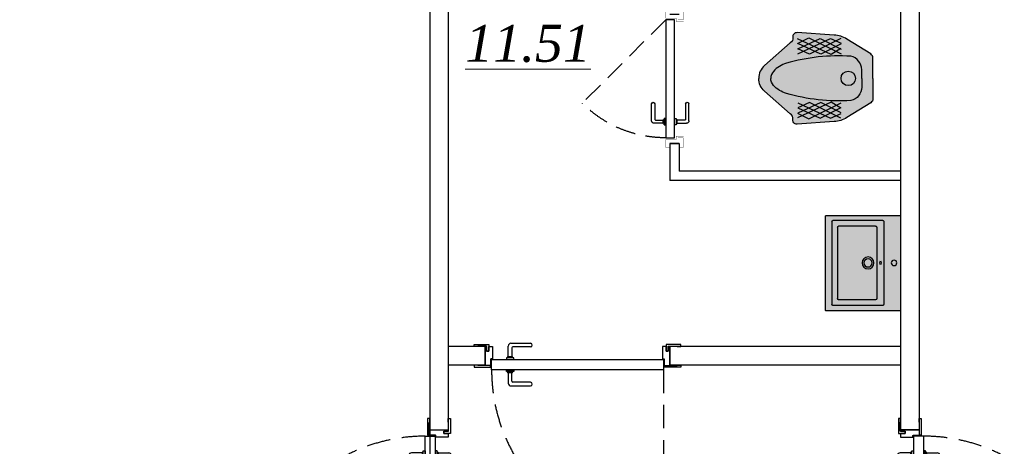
# Model space of a CAD drawing. Extents: x 4114239 to 5838486, y 780458 to 1383318.
# Tile 102 of 231: x 4343007 to 4348339, y 1113373 to 1115683. Entities that reach past the tile are written whole.
import ezdxf

# ---------------------------------------------------------------- set-up
doc = ezdxf.new("R2010")
doc.units = 0
doc.header["$MEASUREMENT"] = 0
doc.linetypes.add('Beruniy Xref$0$DASHED', pattern=[19.049999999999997, 12.7, -6.349999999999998])
doc.layers.add('.', color=7, linetype='Continuous', lineweight=15)
doc.layers.add('РАЗРЕЗ', color=7, linetype='Continuous')
doc.layers.add('сан.техника', color=146, linetype='Continuous')
doc.styles.add('TIEMS', font='times.ttf')

# ---------------------------------------------------------------- blocks, each defined once
blk = doc.blocks.new('asdgagasdfds')
at = {"layer": '.', "linetype": 'ByBlock', "lineweight": 25, "true_color": 0xffffff}
h = blk.add_hatch(color=7, dxfattribs=at)
h.dxf.hatch_style = 1
edge = h.paths.add_edge_path()
edge.add_line((0, 0), (0, 110.1795711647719))
edge.add_arc((-25.8147996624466, 110.1795711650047), 25.8147996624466, 359.9999999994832, 418.0286092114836)
edge.add_line((-12.14597304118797, 132.0785907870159), (-141.0807424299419, 212.5564860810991))
edge.add_arc((-215.5507470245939, 93.2470429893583), 140.6432536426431, 418.0286092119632, 448.0897771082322)
edge.add_line((-210.8626147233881, 233.812138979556), (-411.1062492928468, 247.4764866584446))
edge.add_arc((-412.5825429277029, 225.8422008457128), 21.68459742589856, 446.096267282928, 551.103730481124)
edge.add_arc((-460.2287468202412, 216.4911656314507), 26.87055271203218, 298.2408080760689, 371.10373048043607, ccw=False)
edge.add_line((-447.5141832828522, 192.8191045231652), (-587.0779278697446, 69.83999257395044))
edge.add_arc((-527.4508908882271, 2.171813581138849), 90.19072007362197, 491.3854718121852, 541.3798291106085)
edge.add_arc((-527.4508908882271, -2.171813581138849), 90.19072007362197, 538.6201708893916, 588.6145281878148)
edge.add_line((-587.0779278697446, -69.83999257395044), (-447.5141832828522, -192.8191045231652))
edge.add_arc((-460.2287468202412, -216.4911656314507), 26.87055271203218, 348.89626951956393, 421.7591919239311, ccw=False)
edge.add_arc((-412.5825429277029, -225.8422008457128), 21.68459742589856, 528.8962695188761, 633.9037327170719)
edge.add_line((-411.1062492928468, -247.4764866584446), (-210.8626147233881, -233.812138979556))
edge.add_arc((-215.5507470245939, -93.2470429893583), 140.6432536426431, 271.9102228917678, 301.9713907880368)
edge.add_line((-141.0807424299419, -212.5564860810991), (-12.14597304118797, -132.0785907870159))
edge.add_arc((-25.8147996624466, -110.1795711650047), 25.8147996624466, 301.9713907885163, 360.0000000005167)
edge.add_line((0, -110.1795711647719), (0, 0))
at = {"layer": 'сан.техника'}
for p, q in [((-408.0722536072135, 188.2643162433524), (-347.3923636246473, 218.6295285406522)), ((-226.0325884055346, 129.0521544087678), (-408.0722536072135, 214.0747488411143)), ((-406.5552557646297, 132.0886799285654), (-230.5835771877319, 215.5930116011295)), ((-406.5552557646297, 159.4173667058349), (-285.1954805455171, 215.5930116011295)), ((-347.3923636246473, 218.6295285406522), (-171.4206850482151, 132.0886799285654)), ((-174.4546807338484, 215.5930116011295), (-344.3583726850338, 130.5704171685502)), ((-285.1954805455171, 215.5930116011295), (-171.4206850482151, 157.8991039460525)), ((-230.5835771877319, 215.5930116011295), (-171.4206850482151, 189.7825790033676)), ((-282.1614848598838, 130.5704171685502), (-406.5552557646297, 188.2643162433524)), ((-171.4206850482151, 186.7460620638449), (-282.1614848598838, 130.5704171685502)), ((-174.4546807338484, 160.9356294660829), (-226.0325884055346, 129.0521544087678)), ((-344.3583726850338, 130.5704171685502), (-406.5552557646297, 159.4173667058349)), ((-226.0325884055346, -129.0521544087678), (-408.0722536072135, -214.0747488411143)), ((-344.3583726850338, -130.5704171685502), (-406.5552557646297, -159.4173667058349)), ((-282.1614848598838, -130.5704171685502), (-406.5552557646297, -188.2643162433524)), ((-406.5552557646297, -132.0886799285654), (-230.5835771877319, -215.5930116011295)), ((-406.5552557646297, -159.4173667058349), (-285.1954805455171, -215.5930116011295)), ((-347.3923636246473, -218.6295285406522), (-171.4206850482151, -132.0886799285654)), ((-174.4546807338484, -215.5930116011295), (-344.3583726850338, -130.5704171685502)), ((-285.1954805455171, -215.5930116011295), (-171.4206850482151, -157.8991039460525)), ((-171.4206850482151, -186.746062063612), (-282.1614848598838, -130.5704171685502)), ((-174.4546807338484, -160.9356294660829), (-226.0325884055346, -129.0521544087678)), ((-408.0722536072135, -188.2643162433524), (-347.3923636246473, -218.6295285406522)), ((-230.5835771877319, -215.5930116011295), (-171.4206850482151, -189.7825790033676))]:
    blk.add_line(p, q, dxfattribs=at)
for points in [[(0, 0), (0, 110.1795711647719, 0.2587507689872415), (-12.14597304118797, 132.0785907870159), (-141.0807424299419, 212.5564860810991, 0.1319240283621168), (-210.8626147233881, 233.812138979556), (-411.1062492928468, 247.4764866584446, 0.4931859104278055), (-433.8612074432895, 221.6660540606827, -0.3290875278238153), (-447.5141832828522, 192.8191045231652), (-587.0779278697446, 69.83999257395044, 0.2216688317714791), (-617.6154582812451, 0, 0.08890636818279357)], [(-60.67988998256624, 0), (-60.67988998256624, 47.06608549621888, 0.3548112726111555), (-119.8427821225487, 119.942595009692, 0.08551412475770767), (-468.7521435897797, 81.98607749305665, 0.1429113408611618), (-538.5340158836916, 37.95651751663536, 0.1797639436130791), (-553.1814982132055, 0, 0.4439485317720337)], [(0, 0), (0, -110.1795711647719, -0.2587507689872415), (-12.14597304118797, -132.0785907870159), (-141.0807424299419, -212.5564860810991, -0.1319240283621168), (-210.8626147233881, -233.812138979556), (-411.1062492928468, -247.4764866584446, -0.4931859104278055), (-433.8612074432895, -221.6660540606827, 0.3290875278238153), (-447.5141832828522, -192.8191045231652), (-587.0779278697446, -69.83999257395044, -0.2216688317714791), (-617.6154582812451, 0, -0.08890636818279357)], [(-60.67988998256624, 0), (-60.67988998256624, -47.06608549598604, -0.3548112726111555), (-119.8427821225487, -119.942595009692, -0.08551412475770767), (-468.7521435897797, -81.98607749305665, -0.1429113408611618), (-538.5340158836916, -37.95651751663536, -0.1797639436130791), (-553.1814982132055, 0, -0.4439485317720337)]]:
    blk.add_lwpolyline(points, format="xyb", dxfattribs=at)
blk.add_circle((-133.4957579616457, 0), 39.03259394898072, dxfattribs=at)
blk = doc.blocks.new('*U1887')
at = {"color": 0, "linetype": 'Beruniy Xref$0$DASHED'}
blk.add_line((-193.5, 2.5), (-141.881204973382, 54.11879502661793), dxfattribs=at)
at = {"color": 0}
for p, q in [((-131.0000000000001, 11.29640494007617), (-141.5000000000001, 11.29640494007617)), ((-141.5000000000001, 9.296404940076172), (-132.0000000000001, 9.296404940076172)), ((-131.5000000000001, 8.796404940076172), (-131.5000000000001, 4.096404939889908)), ((-129.5000000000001, 4.096404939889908), (-129.5000000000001, 9.796404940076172)), ((-197.0000000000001, 0), (-197.0000000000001, -5.714285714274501)), ((-132.5000000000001, 2.5), (-132.5000000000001, 3.5)), ((-132.5000000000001, 3.5), (-128.5000000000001, 3.5)), ((-128.5000000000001, 2.5), (-132.5000000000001, 2.5)), ((-132.0000000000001, 3.599999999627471), (-132.0000000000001, 3.5)), ((-129.5000000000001, 4.099999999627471), (-131.5000000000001, 4.099999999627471)), ((-129.0000000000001, 3.5), (-129.0000000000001, 3.599999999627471)), ((-128.5000000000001, 3.5), (-128.5000000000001, 2.5)), ((-117.0000000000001, 0), (-117.0000000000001, -5.714285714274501)), ((-132.5000000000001, -3), (-132.5000000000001, -4)), ((-132.5000000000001, -4), (-128.5000000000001, -4)), ((-132.0000000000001, -4.099999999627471), (-132.0000000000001, -4)), ((-131.5000000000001, -9.296404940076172), (-131.5000000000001, -4.596404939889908)), ((-129.5000000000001, -4.599999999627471), (-131.5000000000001, -4.599999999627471)), ((-129.5000000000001, -4.596404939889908), (-129.5000000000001, -10.29640494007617)), ((-129.0000000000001, -4), (-129.0000000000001, -4.099999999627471)), ((-128.5000000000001, -4), (-128.5000000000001, -3)), ((-141.5000000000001, -9.796404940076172), (-132.0000000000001, -9.796404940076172)), ((-131.0000000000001, -11.79640494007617), (-141.5000000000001, -11.79640494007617))]:
    blk.add_line(p, q, dxfattribs=at)
at = {"color": 0, "const_width": 0.2}
for points in [[(-199.4999999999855, 0), (-199.4999999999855, 2.499999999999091), (-194.5, 2.5), (-194.4999999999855, -3.999999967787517), (-192.4999999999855, -3.999999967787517), (-192.4999999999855, -8.499999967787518)], [(-114.5000000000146, 0), (-114.5000000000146, 2.499999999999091), (-119.5000000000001, 2.5), (-119.5000000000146, -3.999999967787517), (-121.5000000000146, -3.999999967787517), (-121.5000000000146, -8.499999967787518)], [(-193.4999999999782, -4.999999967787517), (-193.4999999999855, -8.214285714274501), (-199.4999999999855, -8.214285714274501), (-199.4999999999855, -5.714285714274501)], [(-120.5000000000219, -4.999999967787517), (-120.5000000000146, -8.214285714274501), (-114.5000000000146, -8.214285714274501), (-114.5000000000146, -5.714285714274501)]]:
    blk.add_lwpolyline(points, dxfattribs=at)
at = {"color": 0}
blk.add_lwpolyline([(-193.5, -3), (-193.5, 2.5), (-120.5000000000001, 2.5), (-120.5000000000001, -3), (-193.5, -3)], dxfattribs=at)
at = {"color": 0, "linetype": 'Beruniy Xref$0$DASHED'}
blk.add_arc((-193.5, 2.5), 73, 0, 44.99999999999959, dxfattribs=at)
at = {"color": 0}
for centre, radius, start, end in [((-141.5000000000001, 10.29640494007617), 1, 90, 270), ((-132.0000000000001, 8.796404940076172), 0.5, 0, 90), ((-131.0000000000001, 9.796404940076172), 1.5, 0, 90), ((-131.5000000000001, 3.599999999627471), 0.5, 90, 180), ((-129.5000000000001, 3.599999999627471), 0.5, 0, 90), ((-131.5000000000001, -4.099999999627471), 0.5, 180, 270), ((-129.5000000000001, -4.099999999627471), 0.5, 270, 0), ((-141.5000000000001, -10.79640494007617), 1, 90, 270), ((-132.0000000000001, -9.296404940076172), 0.5, 270, 0), ((-131.0000000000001, -10.29640494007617), 1.5, 270, 0)]:
    blk.add_arc(centre, radius, start, end, dxfattribs=at)
blk = doc.blocks.new('fgdsgsfdgsdd')
at = {"layer": '.', "linetype": 'ByBlock', "lineweight": 25, "true_color": 0xffffff}
h = blk.add_hatch(color=7, dxfattribs=at)
h.dxf.hatch_style = 1
h.paths.add_polyline_path([(2.91038304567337e-11, 257.7809249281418), (-404.7617936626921, 257.7809249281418, 0.4142135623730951), (-406.4667290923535, 256.0759894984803), (-406.4667290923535, -256.0759894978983, 0.4142135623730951), (-404.76179366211, -257.7809249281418), (2.91038304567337e-11, -257.7809249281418)])
at = {"layer": 'сан.техника'}
for p, q in [((-372.3598288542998, -225.810515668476), (-372.3598288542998, 222.5875024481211)), ((-372.3598288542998, -225.810515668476), (-372.3598288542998, 222.5875024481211)), ((-97.02094852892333, 228.5547764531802), (-366.392554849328, 228.5547764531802)), ((-97.02094852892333, 228.5547764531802), (-366.392554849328, 228.5547764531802)), ((-91.05367452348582, -225.810515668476), (-91.05367452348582, 222.5875024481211)), ((-91.05367452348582, -225.810515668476), (-91.05367452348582, 222.5875024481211)), ((-341.6709911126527, -195.1216779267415), (-341.6709911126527, 191.8986647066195)), ((-341.6709911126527, -195.1216779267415), (-341.6709911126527, 191.8986647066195)), ((-135.3819957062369, 197.8659387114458), (-335.7037171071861, 197.8659387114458)), ((-135.3819957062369, 197.8659387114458), (-335.7037171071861, 197.8659387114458)), ((-129.4147217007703, -195.1216779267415), (-129.4147217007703, 191.8986647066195)), ((-129.4147217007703, -195.1216779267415), (-129.4147217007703, 191.8986647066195)), ((-135.3819957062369, -201.088951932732), (-335.7037171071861, -201.088951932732)), ((-135.3819957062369, -201.088951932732), (-335.7037171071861, -201.088951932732)), ((-97.02094852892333, -231.7777896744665), (-366.392554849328, -231.7777896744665)), ((-97.02094852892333, -231.7777896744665), (-366.392554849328, -231.7777896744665))]:
    blk.add_line(p, q, dxfattribs=at)
blk.add_lwpolyline([(2.91038304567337e-11, -257.7809249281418), (2.91038304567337e-11, 257.7809249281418), (-404.7617936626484, 257.7809249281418, 0.414213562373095), (-406.4667290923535, 256.075989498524), (-406.4667290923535, -256.0759894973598, 0.414213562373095), (-404.7617936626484, -257.7809249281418)], format="xyb", close=True, dxfattribs=at)
for centre, radius in [((-176.3004460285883, -1.611506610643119), 31.96753931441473), ((-176.3004460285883, -1.611506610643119), 31.96753931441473), ((-176.3004460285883, -1.611506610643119), 22.16416059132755), ((-176.3004460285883, -1.611506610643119), 22.16416059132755), ((-35.64327304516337, -1.611506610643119), 14.91818501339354), ((-35.64327304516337, -1.611506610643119), 14.91818501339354)]:
    blk.add_circle(centre, radius, dxfattribs=at)
for centre, start, end in [((-366.392554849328, 222.5875024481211), 90, 180), ((-366.392554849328, 222.5875024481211), 90, 180), ((-97.02094852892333, 222.5875024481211), 0, 90), ((-97.02094852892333, 222.5875024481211), 0, 90), ((-335.7037171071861, 191.8986647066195), 90, 180), ((-335.7037171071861, 191.8986647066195), 90, 180), ((-135.3819957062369, 191.8986647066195), 0, 90), ((-135.3819957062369, 191.8986647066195), 0, 90), ((-335.7037171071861, -195.1216779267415), 180, 270), ((-335.7037171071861, -195.1216779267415), 180, 270), ((-135.3819957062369, -195.1216779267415), 270, 0), ((-135.3819957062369, -195.1216779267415), 270, 0), ((-366.392554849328, -225.810515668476), 180, 270), ((-366.392554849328, -225.810515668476), 180, 270), ((-97.02094852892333, -225.810515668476), 270, 0), ((-97.02094852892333, -225.810515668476), 270, 0)]:
    blk.add_arc(centre, 5.967274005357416, start, end, dxfattribs=at)
at = {"layer": 'сан.техника', "extrusion": (2.667787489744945e-39, -9.699696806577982e-41, -1)}
blk.add_ellipse((-109.0664025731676, -1.600383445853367), major_axis=(8.035593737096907e-16, -10.47731392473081), ratio=0.3211678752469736, dxfattribs=at)
blk.add_ellipse((-109.0664025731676, -1.600383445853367), major_axis=(8.035593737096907e-16, -10.47731392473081), ratio=0.3211678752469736, dxfattribs=at)
blk = doc.blocks.new('*U1891')
at = {"color": 0, "linetype": 'Beruniy Xref$0$DASHED'}
blk.add_line((-193.5, 2.5), (-193.5, 95.5), dxfattribs=at)
at = {"color": 0}
for p, q in [((-111.0000000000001, 11.29640494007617), (-121.5000000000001, 11.29640494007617)), ((-121.5000000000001, 9.296404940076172), (-112.0000000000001, 9.296404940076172)), ((-111.5000000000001, 8.796404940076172), (-111.5000000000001, 4.096404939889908)), ((-109.5000000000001, 4.096404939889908), (-109.5000000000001, 9.796404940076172)), ((-197.0000000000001, 0), (-197.0000000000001, -10.00062624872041)), ((-197.0000000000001, 0), (-197.0000000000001, -10.00062624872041)), ((-112.5000000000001, 2.5), (-112.5000000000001, 3.5)), ((-112.5000000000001, 3.5), (-108.5000000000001, 3.5)), ((-108.5000000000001, 2.5), (-112.5000000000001, 2.5)), ((-112.0000000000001, 3.599999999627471), (-112.0000000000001, 3.5)), ((-109.5000000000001, 4.099999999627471), (-111.5000000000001, 4.099999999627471)), ((-109.0000000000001, 3.5), (-109.0000000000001, 3.599999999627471)), ((-108.5000000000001, 3.5), (-108.5000000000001, 2.5)), ((-97.00000000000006, 0), (-97.00000000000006, -10.00062624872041)), ((-96.99999999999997, 0), (-96.99999999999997, -10.00062624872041)), ((-112.5000000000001, -3), (-112.5000000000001, -4)), ((-112.5000000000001, -4), (-108.5000000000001, -4)), ((-112.0000000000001, -4.099999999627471), (-112.0000000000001, -4)), ((-111.5000000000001, -9.296404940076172), (-111.5000000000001, -4.596404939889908)), ((-109.5000000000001, -4.599999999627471), (-111.5000000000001, -4.599999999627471)), ((-109.5000000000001, -4.596404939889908), (-109.5000000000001, -10.29640494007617)), ((-109.0000000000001, -4), (-109.0000000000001, -4.099999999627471)), ((-108.5000000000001, -4), (-108.5000000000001, -3)), ((-121.5000000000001, -9.796404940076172), (-112.0000000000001, -9.796404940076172)), ((-111.0000000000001, -11.79640494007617), (-121.5000000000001, -11.79640494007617))]:
    blk.add_line(p, q, dxfattribs=at)
for points in [[(-194.0000000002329, 0.1999999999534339), (-196.2000000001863, 0.1999999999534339), (-196.1999999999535, 0.1999999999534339), (-201.0000000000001, 0.1999999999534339), (-201.0000000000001, 0), (-203.0000000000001, 0), (-203.0000000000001, 0), (-203.0000000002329, 1.199999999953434), (-194.0000000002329, 1.199999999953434)], [(-99.99999999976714, 0.1999999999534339), (-97.7999999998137, 0.1999999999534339), (-97.80000000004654, 0.1999999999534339), (-92.99999999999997, 0.1999999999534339), (-92.99999999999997, 0), (-90.99999999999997, 0), (-90.99999999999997, 0), (-90.99999999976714, 1.199999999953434), (-99.99999999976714, 1.199999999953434)]]:
    blk.add_lwpolyline(points, close=True, dxfattribs=at)
for points in [[(-195.0000000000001, 0.1999999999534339), (-195.0000000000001, 0.1999999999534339), (-196.1999999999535, 0.1999999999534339), (-196.1999999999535, 0.1999999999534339), (-197.0000000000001, 0.1999999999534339), (-196.9999999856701, -10.00062624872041), (-196.1999999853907, -10.00062624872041), (-196.1999999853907, -7.600626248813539), (-194.9999999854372, -7.600626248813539), (-194.9999999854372, -10.00062624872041), (-192.9999999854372, -10.00062624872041), (-193.0000000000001, -3.300000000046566), (-193.8500000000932, -3.300000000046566, -0.4142135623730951), (-194.0000000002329, -3.149999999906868), (-194.0000000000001, 0.1999999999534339)], [(-98.99999999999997, 0.1999999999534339), (-98.99999999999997, 0.1999999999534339), (-97.80000000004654, 0.1999999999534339), (-97.80000000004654, 0.1999999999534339), (-96.99999999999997, 0.1999999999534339), (-97.00000001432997, -10.00062624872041), (-97.80000001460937, -10.00062624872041), (-97.80000001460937, -7.600626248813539), (-99.0000000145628, -7.600626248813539), (-99.0000000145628, -10.00062624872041), (-101.0000000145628, -10.00062624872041), (-101, -3.300000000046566), (-100.1499999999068, -3.300000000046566, 0.4142135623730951), (-99.99999999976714, -3.149999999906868), (-99.99999999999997, 0.1999999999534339)]]:
    blk.add_lwpolyline(points, format="xyb", close=True, dxfattribs=at)
for points in [[(-193.5, -3), (-193.5, 2.5), (-100.5000000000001, 2.5), (-100.5000000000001, -3), (-193.5, -3)], [(-194.9999999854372, -7.600626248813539), (-196.1999999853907, -7.600626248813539), (-196.1999999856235, -10.20062624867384), (-200.9999999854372, -10.20062624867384), (-200.9999999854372, -10.00062624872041), (-202.9999999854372, -10.00062624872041), (-202.9999999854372, -10.00062624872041), (-202.9999999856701, -11.20062624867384), (-194.9999999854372, -11.20062624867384), (-194.9999999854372, -7.600626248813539)], [(-99.0000000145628, -7.600626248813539), (-97.80000001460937, -7.600626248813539), (-97.80000001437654, -10.20062624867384), (-93.0000000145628, -10.20062624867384), (-93.0000000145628, -10.00062624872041), (-91.0000000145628, -10.00062624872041), (-91.0000000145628, -10.00062624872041), (-91.00000001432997, -11.20062624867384), (-99.0000000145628, -11.20062624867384), (-99.0000000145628, -7.600626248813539)]]:
    blk.add_lwpolyline(points, dxfattribs=at)
at = {"color": 0, "linetype": 'Beruniy Xref$0$DASHED'}
blk.add_arc((-193.5, 2.5), 93, 0, 90.00000000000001, dxfattribs=at)
at = {"color": 0}
for centre, radius, start, end in [((-121.5000000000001, 10.29640494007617), 1, 90.00000000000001, 270), ((-111.0000000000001, 9.796404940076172), 1.5, 0, 90.00000000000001), ((-112.0000000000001, 8.796404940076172), 0.5, 0, 90.00000000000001), ((-111.5000000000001, 3.599999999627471), 0.5, 90.00000000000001, 180), ((-109.5000000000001, 3.599999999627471), 0.5, 0, 90.00000000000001), ((-111.5000000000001, -4.099999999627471), 0.5, 180, 270), ((-109.5000000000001, -4.099999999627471), 0.5, 270, 0), ((-121.5000000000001, -10.79640494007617), 1, 90.00000000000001, 270), ((-112.0000000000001, -9.296404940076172), 0.5, 270, 0), ((-111.0000000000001, -10.29640494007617), 1.5, 270, 0)]:
    blk.add_arc(centre, radius, start, end, dxfattribs=at)
blk = doc.blocks.new('*U1892')
at = {"color": 0, "linetype": 'Beruniy Xref$0$DASHED'}
blk.add_line((193.5, 2.5), (193.5, 95.5), dxfattribs=at)
at = {"color": 0}
for p, q in [((111.0000000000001, 11.29640494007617), (121.5000000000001, 11.29640494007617)), ((109.5000000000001, 4.096404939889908), (109.5000000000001, 9.796404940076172)), ((111.5000000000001, 8.796404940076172), (111.5000000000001, 4.096404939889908)), ((121.5000000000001, 9.296404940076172), (112.0000000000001, 9.296404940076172)), ((97.00000000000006, 0), (97.00000000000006, -10.00062624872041)), ((96.99999999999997, 0), (96.99999999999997, -10.00062624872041)), ((112.5000000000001, 3.5), (108.5000000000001, 3.5)), ((108.5000000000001, 3.5), (108.5000000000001, 2.5)), ((108.5000000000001, 2.5), (112.5000000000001, 2.5)), ((109.0000000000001, 3.5), (109.0000000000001, 3.599999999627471)), ((109.5000000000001, 4.099999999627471), (111.5000000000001, 4.099999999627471)), ((112.0000000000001, 3.599999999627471), (112.0000000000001, 3.5)), ((112.5000000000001, 2.5), (112.5000000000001, 3.5)), ((197.0000000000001, 0), (197.0000000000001, -10.00062624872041)), ((197.0000000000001, 0), (197.0000000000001, -10.00062624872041)), ((108.5000000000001, -4), (108.5000000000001, -3)), ((112.5000000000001, -4), (108.5000000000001, -4)), ((109.0000000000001, -4), (109.0000000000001, -4.099999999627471)), ((109.5000000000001, -4.596404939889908), (109.5000000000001, -10.29640494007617)), ((109.5000000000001, -4.599999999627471), (111.5000000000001, -4.599999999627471)), ((111.5000000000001, -9.296404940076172), (111.5000000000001, -4.596404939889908)), ((112.0000000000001, -4.099999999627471), (112.0000000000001, -4)), ((112.5000000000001, -3), (112.5000000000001, -4)), ((121.5000000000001, -9.796404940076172), (112.0000000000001, -9.796404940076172)), ((111.0000000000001, -11.79640494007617), (121.5000000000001, -11.79640494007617))]:
    blk.add_line(p, q, dxfattribs=at)
for points in [[(99.99999999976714, 0.1999999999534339), (97.7999999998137, 0.1999999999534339), (97.80000000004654, 0.1999999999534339), (92.99999999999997, 0.1999999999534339), (92.99999999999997, 0), (90.99999999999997, 0), (90.99999999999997, 0), (90.99999999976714, 1.199999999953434), (99.99999999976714, 1.199999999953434)], [(194.0000000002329, 0.1999999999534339), (196.2000000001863, 0.1999999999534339), (196.1999999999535, 0.1999999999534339), (201.0000000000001, 0.1999999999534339), (201.0000000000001, 0), (203.0000000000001, 0), (203.0000000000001, 0), (203.0000000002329, 1.199999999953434), (194.0000000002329, 1.199999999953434)]]:
    blk.add_lwpolyline(points, close=True, dxfattribs=at)
for points in [[(98.99999999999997, 0.1999999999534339), (98.99999999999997, 0.1999999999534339), (97.80000000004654, 0.1999999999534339), (97.80000000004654, 0.1999999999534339), (96.99999999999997, 0.1999999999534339), (97.00000001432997, -10.00062624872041), (97.80000001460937, -10.00062624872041), (97.80000001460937, -7.600626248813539), (99.0000000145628, -7.600626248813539), (99.0000000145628, -10.00062624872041), (101.0000000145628, -10.00062624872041), (101, -3.300000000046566), (100.1499999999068, -3.300000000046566, -0.4142135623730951), (99.99999999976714, -3.149999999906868), (99.99999999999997, 0.1999999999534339)], [(195.0000000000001, 0.1999999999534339), (195.0000000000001, 0.1999999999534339), (196.1999999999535, 0.1999999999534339), (196.1999999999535, 0.1999999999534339), (197.0000000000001, 0.1999999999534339), (196.9999999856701, -10.00062624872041), (196.1999999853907, -10.00062624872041), (196.1999999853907, -7.600626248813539), (194.9999999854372, -7.600626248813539), (194.9999999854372, -10.00062624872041), (192.9999999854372, -10.00062624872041), (193.0000000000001, -3.300000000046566), (193.8500000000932, -3.300000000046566, 0.4142135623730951), (194.0000000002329, -3.149999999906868), (194.0000000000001, 0.1999999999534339)]]:
    blk.add_lwpolyline(points, format="xyb", close=True, dxfattribs=at)
for points in [[(193.5, -3), (193.5, 2.5), (100.5000000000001, 2.5), (100.5000000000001, -3), (193.5, -3)], [(99.0000000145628, -7.600626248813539), (97.80000001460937, -7.600626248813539), (97.80000001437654, -10.20062624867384), (93.0000000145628, -10.20062624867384), (93.0000000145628, -10.00062624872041), (91.0000000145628, -10.00062624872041), (91.0000000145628, -10.00062624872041), (91.00000001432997, -11.20062624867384), (99.0000000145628, -11.20062624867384), (99.0000000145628, -7.600626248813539)], [(194.9999999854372, -7.600626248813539), (196.1999999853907, -7.600626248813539), (196.1999999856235, -10.20062624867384), (200.9999999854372, -10.20062624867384), (200.9999999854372, -10.00062624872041), (202.9999999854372, -10.00062624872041), (202.9999999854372, -10.00062624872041), (202.9999999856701, -11.20062624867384), (194.9999999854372, -11.20062624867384), (194.9999999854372, -7.600626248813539)]]:
    blk.add_lwpolyline(points, dxfattribs=at)
at = {"color": 0, "linetype": 'Beruniy Xref$0$DASHED'}
blk.add_arc((193.5, 2.5), 93, 90, 180, dxfattribs=at)
at = {"color": 0}
for centre, radius, start, end in [((111.0000000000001, 9.796404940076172), 1.5, 90, 180), ((121.5000000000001, 10.29640494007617), 1, 270, 90), ((112.0000000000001, 8.796404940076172), 0.5, 90, 180), ((109.5000000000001, 3.599999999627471), 0.5, 90, 180), ((111.5000000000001, 3.599999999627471), 0.5, 7.016709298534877e-15, 90), ((109.5000000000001, -4.099999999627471), 0.5, 180, 270), ((111.5000000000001, -4.099999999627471), 0.5, 270, 7.016709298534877e-15), ((111.0000000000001, -10.29640494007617), 1.5, 180, 270), ((112.0000000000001, -9.296404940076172), 0.5, 180, 270), ((121.5000000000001, -10.79640494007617), 1, 270, 90)]:
    blk.add_arc(centre, radius, start, end, dxfattribs=at)

msp = doc.modelspace()

# ---------------------------------------------------------------- linework, layer by layer
at = {"color": 0}
msp.add_lwpolyline([(4314408.191647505, 1118612.924765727), (4345227.305916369, 1118612.924765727), (4345227.305916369, 1102612.924765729), (4314408.191647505, 1102612.924765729)], close=True, dxfattribs=at)
for points in [[(4345227.305916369, 1118612.924765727), (4345227.305916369, 1113462.920969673)], [(4345327.305916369, 1118612.924765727), (4345327.305916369, 1113462.933469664)], [(4347777.397782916, 1118612.924765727), (4347777.397782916, 1113462.924765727)], [(4347877.397782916, 1118612.924765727), (4347877.397782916, 1113462.924765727)], [(4345527.397782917, 1113912.924765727), (4345327.397782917, 1113912.924765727)], [(4345527.397782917, 1113912.924765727), (4345527.397782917, 1113812.924765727)], [(4347777.397782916, 1113912.924765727), (4346527.397782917, 1113912.924765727)], [(4346527.397782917, 1113912.924765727), (4346527.397782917, 1113812.924765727)], [(4345527.397782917, 1113812.924765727), (4345327.397782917, 1113812.924765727)], [(4347777.397782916, 1113812.924765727), (4346527.397782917, 1113812.924765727)], [(4347777.397782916, 1113712.924765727), (4347777.397782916, 1113462.924765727)], [(4347777.397782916, 1113462.924765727), (4347877.397782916, 1113462.924765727)]]:
    msp.add_lwpolyline(points, dxfattribs=at)
at = {"layer": 'РАЗРЕЗ', "color": 5, "linetype": 'ByBlock', "lineweight": 25, "ltscale": 2}
for p, q in [((4346577.397782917, 1115012.924765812), (4346527.397782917, 1115012.924765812)), ((4347777.397782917, 1114862.924765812), (4346577.397782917, 1114862.924765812)), ((4347777.397782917, 1114812.924765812), (4346527.397782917, 1114812.924765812))]:
    msp.add_line(p, q, dxfattribs=at)
for points in [[(4346527.397782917, 1115012.924765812), (4346527.397782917, 1114812.924765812)], [(4346577.397782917, 1115012.924765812), (4346577.397782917, 1114862.924765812)]]:
    msp.add_lwpolyline(points, dxfattribs=at)

# ---------------------------------------------------------------- block references
at = {"color": 216, "lineweight": 30}
for name, p, xscale, yscale, zscale, rotation in [('*U1887', (4346527.397779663, 1113989.174765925), -8.749999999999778, 8.749999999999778, 8.749999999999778, 89.99999989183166), ('*U1891', (4344557.404154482, 1113812.800390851), 9.999998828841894, 9.999998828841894, 9.999998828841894, 180.0071619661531), ('*U1891', (4345227.053416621, 1114432.920832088), 9.999998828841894, 9.999998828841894, 9.999998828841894, 90.00716196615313), ('*U1892', (4347877.145283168, 1114432.943394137), 9.999998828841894, 9.999998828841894, 9.999998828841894, 270.0071619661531)]:
    msp.add_blockref(name, p, dxfattribs=dict(at, xscale=xscale, yscale=yscale, zscale=zscale, rotation=rotation))
at = {"color": 1, "linetype": 'ByBlock'}
msp.add_blockref('asdgagasdfds', (4347627.397775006, 1115365.323591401), dxfattribs=at)
at = {"color": 1, "linetype": 'ByBlock', "xscale": -1, "rotation": 180.0000000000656}
msp.add_blockref('fgdsgsfdgsdd', (4347777.397782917, 1114364.563218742), dxfattribs=at)

# ---------------------------------------------------------------- texts
at = {"lineweight": 0, "ltscale": 100, "insert": (4345759.582956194, 1115553.068103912), "char_height": 200, "attachment_point": 5, "style": 'TIEMS'}
msp.add_mtext('\\A1;{\\fTimes New Roman|b0|i1|c204|p18;\\L11.51}', dxfattribs=at)

doc.saveas('drawing.dxf')
